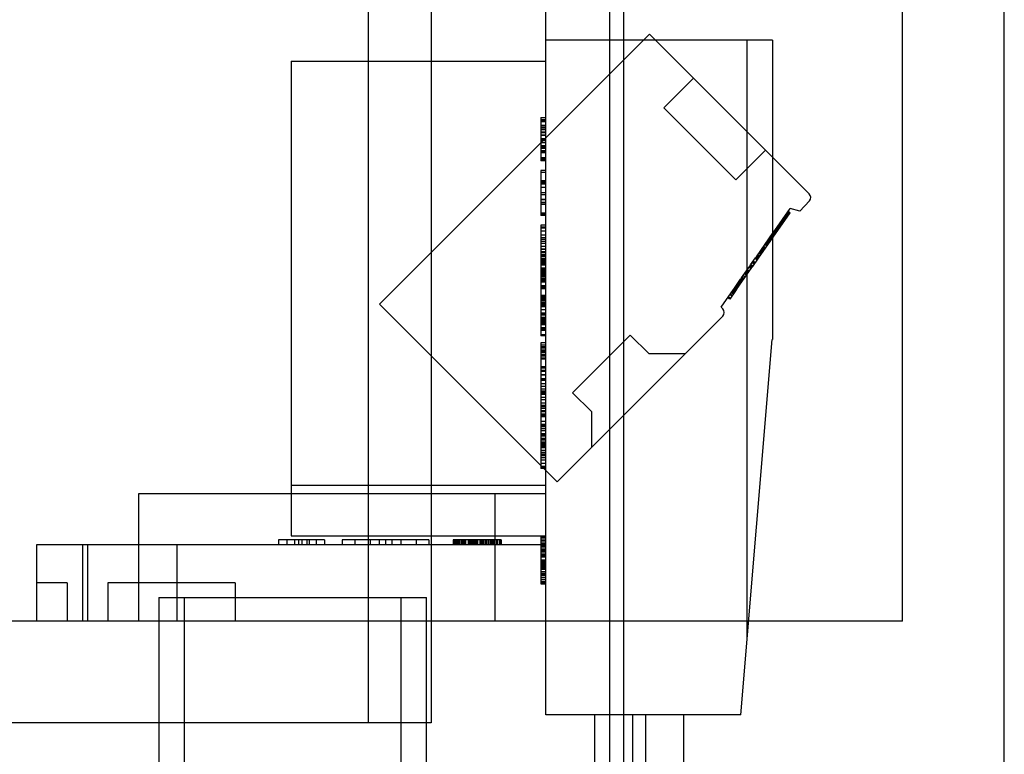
# Model space of a CAD drawing. Header units: millimetres. Extents: x 61 to 294, y 40 to 451.
# Tile 4 of 6: x 248 to 286, y 206 to 235. Entities that reach past the tile are written whole.
import ezdxf

# ---------------------------------------------------------------- set-up
doc = ezdxf.new("R2010")
doc.units = ezdxf.units.MM
doc.header["$LTSCALE"] = 31.926874
doc.layers.get('0').update_dxf_attribs({"linetype": 'CONTINUOUS'})

msp = doc.modelspace()

# ---------------------------------------------------------------- linework, layer by layer
at = {"color": 7, "linetype": 'Continuous'}
for p, q in [((270.952, 415.746), (270.952, 156.496)), ((268.452, 207.621), (268.452, 272.063)), ((271.493, 270.294), (271.493, 155.144)), ((286.452, 46.531), (286.452, 268.561)), ((282.452, 211.296), (282.452, 258.196)), ((261.473, 253.174), (261.473, 207.296)), ((263.952, 253.174), (263.952, 207.296)), ((272.519, 234.363), (261.912, 223.756)), ((278.79, 228.091), (272.519, 234.363)), ((277.356, 234.121), (268.452, 234.121)), ((276.357, 210.625), (276.357, 234.121)), ((277.356, 234.121), (277.356, 222.359)), ((258.452, 233.296), (268.452, 233.296)), ((258.452, 233.296), (258.452, 214.646)), ((274.247, 232.635), (273.08, 231.468)), ((275.908, 228.64), (273.08, 231.468)), ((268.252, 231.084), (268.252, 229.387)), ((268.252, 231.083), (268.452, 231.083)), ((268.252, 231.006), (268.452, 231.006)), ((268.252, 230.987), (268.452, 230.987)), ((268.252, 230.982), (268.452, 230.982)), ((268.252, 230.932), (268.452, 230.932)), ((268.252, 230.785), (268.452, 230.785)), ((268.252, 230.776), (268.452, 230.776)), ((268.452, 230.687), (268.252, 230.687)), ((268.252, 230.637), (268.452, 230.637)), ((268.452, 230.601), (268.252, 230.601)), ((268.252, 230.521), (268.452, 230.521)), ((268.252, 230.515), (268.452, 230.515)), ((268.452, 230.505), (268.252, 230.505)), ((268.252, 230.501), (268.452, 230.501)), ((268.252, 230.41), (268.452, 230.41)), ((268.452, 230.384), (268.252, 230.384)), ((268.252, 230.262), (268.452, 230.262)), ((268.252, 230.215), (268.452, 230.215)), ((268.252, 230.177), (268.452, 230.177)), ((268.252, 230.106), (268.452, 230.106)), ((268.452, 229.972), (268.252, 229.972)), ((268.452, 229.954), (268.252, 229.954)), ((268.252, 229.931), (268.452, 229.931)), ((268.452, 229.866), (268.252, 229.866)), ((268.252, 229.792), (268.452, 229.792)), ((268.252, 229.761), (268.452, 229.761)), ((268.452, 229.759), (268.252, 229.759)), ((268.252, 229.711), (268.452, 229.711)), ((277.075, 229.806), (275.908, 228.64)), ((268.452, 229.505), (268.252, 229.505)), ((268.252, 229.478), (268.452, 229.478)), ((268.452, 229.409), (268.252, 229.409)), ((268.452, 229.387), (268.252, 229.387)), ((268.452, 228.998), (268.252, 228.998)), ((268.252, 228.998), (268.252, 227.236)), ((268.252, 228.933), (268.452, 228.933)), ((268.452, 228.931), (268.252, 228.931)), ((268.452, 228.6), (268.252, 228.6)), ((268.252, 228.574), (268.452, 228.574)), ((268.452, 228.535), (268.252, 228.535)), ((268.452, 228.506), (268.252, 228.506)), ((268.452, 228.463), (268.252, 228.463)), ((268.252, 228.348), (268.452, 228.348)), ((268.252, 228.135), (268.452, 228.135)), ((268.252, 228.067), (268.452, 228.067)), ((268.252, 227.87), (268.452, 227.87)), ((268.452, 227.863), (268.252, 227.863)), ((268.252, 227.759), (268.452, 227.759)), ((278.796, 227.815), (278.419, 227.402)), ((268.452, 227.73), (268.252, 227.73)), ((268.452, 227.661), (268.252, 227.661)), ((277.44, 226.649), (278.039, 227.504)), ((278.014, 227.294), (277.932, 227.351)), ((278.016, 227.297), (277.934, 227.355)), ((278.026, 227.311), (277.944, 227.369)), ((278.043, 227.336), (277.961, 227.393)), ((278.419, 227.402), (278.039, 227.504)), ((268.452, 227.328), (268.252, 227.328)), ((268.252, 227.303), (268.452, 227.303)), ((268.452, 227.236), (268.252, 227.236)), ((276.799, 225.559), (278.043, 227.336)), ((277.744, 226.908), (277.662, 226.966)), ((277.747, 226.913), (277.665, 226.97)), ((277.748, 226.915), (277.667, 226.973)), ((277.751, 226.919), (277.669, 226.976)), ((277.767, 226.941), (277.685, 226.999)), ((277.768, 226.943), (277.686, 227.001)), ((277.774, 226.951), (277.692, 227.009)), ((277.698, 227.017), (277.78, 226.96)), ((277.784, 226.966), (277.702, 227.023)), ((277.79, 226.975), (277.708, 227.032)), ((277.798, 226.986), (277.716, 227.043)), ((277.807, 226.999), (277.725, 227.056)), ((277.809, 227.001), (277.727, 227.059)), ((277.83, 227.031), (277.748, 227.089)), ((277.832, 227.034), (277.75, 227.092)), ((277.838, 227.043), (277.756, 227.101)), ((277.84, 227.046), (277.758, 227.103)), ((277.868, 227.086), (277.786, 227.143)), ((277.872, 227.092), (277.791, 227.15)), ((277.889, 227.115), (277.807, 227.173)), ((277.89, 227.117), (277.808, 227.174)), ((277.895, 227.124), (277.813, 227.181)), ((277.901, 227.134), (277.82, 227.191)), ((277.905, 227.138), (277.823, 227.196)), ((277.913, 227.15), (277.831, 227.208)), ((277.915, 227.153), (277.833, 227.21)), ((277.838, 227.218), (277.92, 227.16)), ((277.934, 227.18), (277.852, 227.237)), ((277.853, 227.239), (277.935, 227.181)), ((277.954, 227.209), (277.872, 227.266)), ((277.965, 227.224), (277.883, 227.282)), ((277.966, 227.226), (277.884, 227.283)), ((277.967, 227.227), (277.885, 227.284)), ((277.99, 227.26), (277.908, 227.318)), ((277.993, 227.264), (277.911, 227.321)), ((277.912, 227.323), (277.994, 227.266)), ((278, 227.274), (277.918, 227.331)), ((278.01, 227.288), (277.928, 227.346)), ((268.452, 226.854), (268.252, 226.854)), ((268.252, 226.854), (268.252, 222.501)), ((268.252, 226.796), (268.452, 226.796)), ((268.252, 226.751), (268.452, 226.751)), ((268.252, 226.632), (268.452, 226.632)), ((277.38, 226.563), (277.44, 226.649)), ((277.39, 226.577), (277.472, 226.52)), ((277.391, 226.579), (277.473, 226.522)), ((277.404, 226.597), (277.486, 226.54)), ((277.491, 226.548), (277.409, 226.605)), ((277.492, 226.549), (277.41, 226.606)), ((277.494, 226.552), (277.412, 226.609)), ((277.497, 226.556), (277.415, 226.613)), ((277.416, 226.615), (277.498, 226.557)), ((277.418, 226.618), (277.5, 226.56)), ((277.501, 226.562), (277.419, 226.619)), ((277.509, 226.574), (277.427, 226.631)), ((277.429, 226.633), (277.51, 226.575)), ((277.433, 226.639), (277.515, 226.582)), ((277.517, 226.584), (277.435, 226.641)), ((277.436, 226.643), (277.518, 226.585)), ((277.519, 226.587), (277.437, 226.644)), ((277.52, 226.59), (277.439, 226.647)), ((277.44, 226.649), (277.522, 226.592)), ((277.443, 226.653), (277.524, 226.595)), ((277.547, 226.627), (277.465, 226.684)), ((277.469, 226.69), (277.551, 226.633)), ((277.473, 226.696), (277.555, 226.639)), ((277.563, 226.65), (277.481, 226.707)), ((277.57, 226.66), (277.488, 226.717)), ((277.571, 226.662), (277.489, 226.719)), ((277.574, 226.665), (277.492, 226.723)), ((277.493, 226.725), (277.575, 226.668)), ((277.576, 226.669), (277.494, 226.727)), ((277.577, 226.671), (277.496, 226.728)), ((277.581, 226.676), (277.499, 226.733)), ((277.5, 226.735), (277.582, 226.678)), ((277.501, 226.736), (277.583, 226.679)), ((277.593, 226.694), (277.511, 226.751)), ((277.596, 226.697), (277.514, 226.754)), ((277.605, 226.711), (277.524, 226.768)), ((277.526, 226.772), (277.608, 226.714)), ((277.611, 226.719), (277.529, 226.776)), ((277.614, 226.723), (277.532, 226.781)), ((277.615, 226.724), (277.533, 226.782)), ((277.616, 226.727), (277.534, 226.784)), ((277.617, 226.728), (277.535, 226.785)), ((277.62, 226.732), (277.538, 226.79)), ((277.539, 226.791), (277.621, 226.733)), ((277.623, 226.736), (277.541, 226.793)), ((277.544, 226.797), (277.626, 226.74)), ((277.629, 226.744), (277.547, 226.801)), ((277.633, 226.75), (277.551, 226.807)), ((277.634, 226.752), (277.552, 226.81)), ((277.635, 226.753), (277.553, 226.811)), ((277.642, 226.763), (277.56, 226.821)), ((277.563, 226.824), (277.644, 226.767)), ((277.647, 226.77), (277.565, 226.827)), ((277.653, 226.779), (277.571, 226.836)), ((277.573, 226.839), (277.655, 226.782)), ((277.657, 226.784), (277.575, 226.841)), ((277.669, 226.802), (277.587, 226.86)), ((277.587, 226.858), (277.669, 226.801)), ((277.676, 226.811), (277.594, 226.868)), ((277.687, 226.828), (277.605, 226.885)), ((277.613, 226.895), (277.694, 226.838)), ((277.697, 226.842), (277.615, 226.899)), ((277.703, 226.85), (277.621, 226.907)), ((277.714, 226.866), (277.632, 226.923)), ((277.634, 226.926), (277.716, 226.869)), ((277.72, 226.875), (277.638, 226.932)), ((277.724, 226.88), (277.642, 226.937)), ((277.728, 226.885), (277.646, 226.943)), ((277.73, 226.889), (277.648, 226.946)), ((277.652, 226.952), (277.734, 226.895)), ((277.654, 226.954), (277.736, 226.897)), ((277.738, 226.901), (277.656, 226.958)), ((277.74, 226.903), (277.658, 226.96)), ((277.741, 226.905), (277.659, 226.962)), ((268.452, 226.463), (268.252, 226.463)), ((268.452, 226.358), (268.252, 226.358)), ((268.252, 226.301), (268.452, 226.301)), ((268.252, 226.222), (268.452, 226.222)), ((276.717, 225.616), (277.38, 226.563)), ((277.22, 226.16), (277.138, 226.217)), ((277.222, 226.163), (277.14, 226.22)), ((277.227, 226.17), (277.145, 226.228)), ((277.232, 226.178), (277.151, 226.236)), ((277.236, 226.183), (277.154, 226.24)), ((277.157, 226.245), (277.239, 226.187)), ((277.246, 226.197), (277.164, 226.255)), ((277.247, 226.199), (277.165, 226.257)), ((277.246, 226.198), (277.165, 226.256)), ((277.254, 226.209), (277.172, 226.266)), ((277.18, 226.278), (277.262, 226.22)), ((277.268, 226.229), (277.186, 226.287)), ((277.271, 226.233), (277.189, 226.29)), ((277.285, 226.253), (277.203, 226.31)), ((277.207, 226.316), (277.289, 226.258)), ((277.292, 226.264), (277.21, 226.321)), ((277.31, 226.288), (277.228, 226.346)), ((277.319, 226.303), (277.238, 226.36)), ((277.32, 226.304), (277.239, 226.361)), ((277.343, 226.336), (277.261, 226.394)), ((277.347, 226.342), (277.265, 226.399)), ((277.35, 226.346), (277.268, 226.404)), ((277.352, 226.35), (277.27, 226.407)), ((277.27, 226.406), (277.352, 226.349)), ((277.355, 226.354), (277.274, 226.411)), ((277.357, 226.356), (277.275, 226.413)), ((277.277, 226.417), (277.359, 226.359)), ((277.363, 226.364), (277.281, 226.421)), ((277.282, 226.424), (277.364, 226.367)), ((277.381, 226.39), (277.299, 226.447)), ((277.397, 226.413), (277.315, 226.47)), ((277.316, 226.472), (277.398, 226.415)), ((277.401, 226.42), (277.32, 226.477)), ((277.408, 226.429), (277.326, 226.486)), ((277.423, 226.451), (277.341, 226.508)), ((277.356, 226.529), (277.438, 226.472)), ((277.443, 226.478), (277.361, 226.536)), ((277.451, 226.491), (277.369, 226.548)), ((277.455, 226.497), (277.373, 226.554)), ((277.455, 226.496), (277.373, 226.553)), ((277.374, 226.555), (277.456, 226.498)), ((277.458, 226.501), (277.376, 226.558)), ((277.459, 226.502), (277.377, 226.559)), ((277.461, 226.505), (277.38, 226.563)), ((277.465, 226.51), (277.383, 226.567)), ((277.384, 226.569), (277.466, 226.512)), ((277.388, 226.575), (277.47, 226.518)), ((268.252, 226.142), (268.452, 226.142)), ((268.252, 226.032), (268.452, 226.032)), ((268.452, 225.911), (268.252, 225.911)), ((268.452, 225.902), (268.252, 225.902)), ((268.252, 225.825), (268.452, 225.825)), ((268.252, 225.811), (268.452, 225.811)), ((276.859, 225.82), (276.941, 225.762)), ((276.943, 225.765), (276.861, 225.823)), ((276.861, 225.822), (276.943, 225.764)), ((276.949, 225.773), (276.867, 225.831)), ((276.897, 225.873), (276.979, 225.816)), ((276.984, 225.823), (276.902, 225.881)), ((276.989, 225.83), (276.907, 225.887)), ((276.99, 225.832), (276.908, 225.889)), ((276.991, 225.833), (276.909, 225.891)), ((277, 225.847), (276.918, 225.904)), ((277.023, 225.879), (276.941, 225.937)), ((277.044, 225.909), (276.962, 225.966)), ((277.056, 225.926), (276.974, 225.983)), ((277.057, 225.928), (276.975, 225.985)), ((277.059, 225.931), (276.977, 225.988)), ((276.985, 225.999), (277.067, 225.941)), ((277.079, 225.959), (276.997, 226.016)), ((277.13, 226.032), (277.048, 226.09)), ((277.136, 226.04), (277.054, 226.097)), ((277.151, 226.061), (277.069, 226.119)), ((277.071, 226.123), (277.153, 226.065)), ((277.158, 226.072), (277.076, 226.13)), ((277.16, 226.075), (277.078, 226.133)), ((277.161, 226.076), (277.079, 226.134)), ((277.167, 226.085), (277.085, 226.143)), ((277.087, 226.146), (277.169, 226.088)), ((277.089, 226.148), (277.171, 226.091)), ((277.18, 226.103), (277.098, 226.161)), ((277.116, 226.187), (277.198, 226.129)), ((268.252, 225.784), (268.452, 225.784)), ((268.252, 225.709), (268.452, 225.709)), ((268.452, 225.673), (268.252, 225.673)), ((268.252, 225.657), (268.452, 225.657)), ((268.452, 225.65), (268.252, 225.65)), ((268.252, 225.641), (268.452, 225.641)), ((268.452, 225.55), (268.252, 225.55)), ((268.252, 225.547), (268.452, 225.547)), ((268.252, 225.545), (268.452, 225.545)), ((268.252, 225.519), (268.452, 225.519)), ((268.452, 225.518), (268.252, 225.518)), ((268.252, 225.48), (268.452, 225.48)), ((268.252, 225.475), (268.452, 225.475)), ((268.252, 225.469), (268.452, 225.469)), ((268.252, 225.457), (268.452, 225.457)), ((268.252, 225.437), (268.452, 225.437)), ((276.489, 225.291), (276.686, 225.573)), ((276.571, 225.234), (276.768, 225.515)), ((276.583, 225.424), (276.664, 225.367)), ((276.666, 225.369), (276.584, 225.426)), ((276.586, 225.429), (276.668, 225.372)), ((276.671, 225.376), (276.589, 225.434)), ((276.673, 225.379), (276.591, 225.436)), ((276.746, 225.483), (276.664, 225.541)), ((276.764, 225.509), (276.682, 225.567)), ((276.717, 225.616), (276.686, 225.573)), ((276.686, 225.573), (276.768, 225.515)), ((276.688, 225.576), (276.77, 225.518)), ((276.78, 225.532), (276.698, 225.589)), ((276.789, 225.544), (276.707, 225.602)), ((276.793, 225.551), (276.711, 225.608)), ((276.794, 225.553), (276.712, 225.61)), ((276.716, 225.615), (276.798, 225.557)), ((276.799, 225.559), (276.717, 225.616)), ((276.72, 225.62), (276.802, 225.563)), ((276.816, 225.583), (276.734, 225.641)), ((276.824, 225.594), (276.742, 225.652)), ((276.768, 225.515), (276.799, 225.559)), ((276.853, 225.636), (276.771, 225.694)), ((276.891, 225.691), (276.81, 225.749)), ((276.899, 225.702), (276.817, 225.759)), ((276.907, 225.713), (276.825, 225.77)), ((268.252, 225.413), (268.452, 225.413)), ((268.252, 225.406), (268.452, 225.406)), ((268.452, 225.389), (268.252, 225.389)), ((268.452, 225.339), (268.252, 225.339)), ((268.452, 225.327), (268.252, 225.327)), ((268.252, 225.321), (268.452, 225.321)), ((268.252, 225.303), (268.452, 225.303)), ((268.252, 225.18), (268.452, 225.18)), ((268.252, 225.13), (268.452, 225.13)), ((268.452, 225.119), (268.252, 225.119)), ((268.252, 225.098), (268.452, 225.098)), ((268.252, 225.051), (268.452, 225.051)), ((276.132, 224.781), (276.456, 225.244)), ((276.214, 224.723), (276.538, 225.187)), ((276.398, 224.987), (276.316, 225.044)), ((276.409, 225.002), (276.327, 225.06)), ((276.41, 225.003), (276.328, 225.061)), ((276.426, 225.026), (276.344, 225.084)), ((276.432, 225.035), (276.35, 225.092)), ((276.434, 225.039), (276.353, 225.096)), ((276.436, 225.04), (276.354, 225.098)), ((276.437, 225.042), (276.355, 225.1)), ((276.44, 225.046), (276.358, 225.103)), ((276.506, 225.14), (276.424, 225.198)), ((276.525, 225.169), (276.444, 225.226)), ((276.527, 225.17), (276.445, 225.228)), ((276.456, 225.244), (276.489, 225.291)), ((276.538, 225.187), (276.456, 225.244)), ((276.461, 225.25), (276.543, 225.193)), ((276.556, 225.212), (276.474, 225.269)), ((276.565, 225.225), (276.483, 225.283)), ((276.566, 225.226), (276.484, 225.284)), ((276.486, 225.287), (276.568, 225.229)), ((276.489, 225.291), (276.571, 225.234)), ((276.5, 225.306), (276.582, 225.249)), ((276.584, 225.252), (276.502, 225.309)), ((276.584, 225.253), (276.503, 225.31)), ((276.571, 225.234), (276.538, 225.187)), ((276.632, 225.321), (276.55, 225.378)), ((276.558, 225.389), (276.64, 225.332)), ((276.559, 225.391), (276.641, 225.334)), ((276.561, 225.394), (276.643, 225.337)), ((276.65, 225.347), (276.568, 225.404)), ((268.252, 224.989), (268.452, 224.989)), ((268.452, 224.984), (268.252, 224.984)), ((268.252, 224.982), (268.452, 224.982)), ((268.452, 224.922), (268.252, 224.922)), ((268.252, 224.911), (268.452, 224.911)), ((268.252, 224.875), (268.452, 224.875)), ((268.252, 224.848), (268.452, 224.848)), ((268.252, 224.788), (268.452, 224.788)), ((268.252, 224.786), (268.452, 224.786)), ((268.452, 224.754), (268.252, 224.754)), ((268.252, 224.73), (268.452, 224.73)), ((268.252, 224.707), (268.452, 224.707)), ((268.252, 224.695), (268.452, 224.695)), ((268.252, 224.65), (268.452, 224.65)), ((275.854, 224.385), (276.095, 224.728)), ((275.936, 224.327), (276.177, 224.671)), ((276.127, 224.599), (276.045, 224.656)), ((276.067, 224.689), (276.149, 224.631)), ((276.15, 224.633), (276.068, 224.69)), ((276.175, 224.668), (276.093, 224.726)), ((276.132, 224.781), (276.095, 224.728)), ((276.095, 224.728), (276.177, 224.671)), ((276.097, 224.731), (276.179, 224.674)), ((276.103, 224.739), (276.185, 224.682)), ((276.186, 224.684), (276.104, 224.741)), ((276.104, 224.74), (276.185, 224.683)), ((276.201, 224.705), (276.119, 224.763)), ((276.214, 224.723), (276.132, 224.781)), ((276.226, 224.741), (276.144, 224.798)), ((276.235, 224.753), (276.153, 224.81)), ((276.157, 224.816), (276.239, 224.759)), ((276.177, 224.671), (276.214, 224.723)), ((276.274, 224.809), (276.192, 224.866)), ((276.279, 224.816), (276.197, 224.873)), ((276.284, 224.823), (276.202, 224.881)), ((276.203, 224.883), (276.285, 224.825)), ((276.329, 224.888), (276.247, 224.945)), ((276.336, 224.898), (276.254, 224.955)), ((276.338, 224.901), (276.256, 224.958)), ((276.343, 224.907), (276.261, 224.965)), ((276.344, 224.909), (276.262, 224.967)), ((276.265, 224.971), (276.347, 224.913)), ((276.353, 224.922), (276.271, 224.979)), ((276.285, 224.999), (276.366, 224.941)), ((268.252, 224.632), (268.452, 224.632)), ((268.452, 224.469), (268.252, 224.469)), ((268.452, 224.437), (268.252, 224.437)), ((268.252, 224.431), (268.452, 224.431)), ((268.452, 224.386), (268.252, 224.386)), ((268.452, 224.375), (268.252, 224.375)), ((268.252, 224.371), (268.452, 224.371)), ((268.452, 224.348), (268.252, 224.348)), ((275.328, 223.633), (275.814, 224.327)), ((275.896, 224.27), (275.67, 223.947)), ((275.781, 224.28), (275.863, 224.223)), ((275.876, 224.241), (275.794, 224.298)), ((275.797, 224.303), (275.879, 224.245)), ((275.881, 224.248), (275.799, 224.305)), ((275.811, 224.323), (275.893, 224.265)), ((275.814, 224.327), (275.854, 224.385)), ((275.896, 224.27), (275.814, 224.327)), ((275.815, 224.329), (275.897, 224.271)), ((275.904, 224.281), (275.822, 224.338)), ((275.839, 224.362), (275.921, 224.305)), ((275.851, 224.379), (275.933, 224.322)), ((275.854, 224.385), (275.936, 224.327)), ((275.945, 224.339), (275.863, 224.397)), ((275.965, 224.368), (275.883, 224.425)), ((275.936, 224.327), (275.896, 224.27)), ((275.98, 224.39), (275.898, 224.448)), ((275.994, 224.41), (275.912, 224.467)), ((276.017, 224.442), (275.935, 224.499)), ((275.937, 224.502), (276.019, 224.445)), ((276.021, 224.448), (275.939, 224.505)), ((276.024, 224.452), (275.942, 224.51)), ((275.943, 224.511), (276.025, 224.454)), ((276.036, 224.47), (275.954, 224.527)), ((276.052, 224.492), (275.97, 224.55)), ((275.972, 224.553), (276.054, 224.495)), ((276.058, 224.501), (275.976, 224.558)), ((276.06, 224.504), (275.978, 224.562)), ((276.062, 224.506), (275.98, 224.564)), ((276.07, 224.518), (275.988, 224.576)), ((276.072, 224.521), (275.99, 224.579)), ((276.084, 224.538), (276.002, 224.596)), ((276.005, 224.6), (276.087, 224.542)), ((276.011, 224.608), (276.093, 224.551)), ((276.102, 224.564), (276.02, 224.621)), ((276.026, 224.629), (276.107, 224.572)), ((276.034, 224.641), (276.116, 224.584)), ((268.452, 224.097), (268.252, 224.097)), ((268.452, 224.064), (268.252, 224.064)), ((268.452, 224.053), (268.252, 224.053)), ((268.252, 224.042), (268.452, 224.042)), ((268.452, 224.035), (268.252, 224.035)), ((268.252, 224.03), (268.452, 224.03)), ((268.252, 223.981), (268.452, 223.981)), ((268.452, 223.969), (268.252, 223.969)), ((268.452, 223.942), (268.252, 223.942)), ((268.252, 223.921), (268.452, 223.921)), ((268.452, 223.883), (268.252, 223.883)), ((268.252, 223.877), (268.452, 223.877)), ((275.67, 223.947), (275.588, 224.005)), ((275.679, 223.96), (275.597, 224.017)), ((275.68, 223.961), (275.598, 224.018)), ((275.697, 223.985), (275.615, 224.042)), ((275.758, 224.072), (275.676, 224.129)), ((275.764, 224.082), (275.682, 224.139)), ((275.765, 224.083), (275.683, 224.14)), ((275.77, 224.089), (275.688, 224.147)), ((275.689, 224.148), (275.771, 224.091)), ((275.81, 224.147), (275.728, 224.204)), ((275.828, 224.173), (275.746, 224.23)), ((268.894, 216.774), (261.912, 223.756)), ((268.252, 223.813), (268.452, 223.813)), ((268.252, 223.772), (268.452, 223.772)), ((268.252, 223.748), (268.452, 223.748)), ((268.452, 223.705), (268.252, 223.705)), ((268.252, 223.703), (268.452, 223.703)), ((268.452, 223.696), (268.252, 223.696)), ((268.252, 223.683), (268.452, 223.683)), ((268.252, 223.657), (268.452, 223.657)), ((268.252, 223.546), (268.452, 223.546)), ((268.452, 223.524), (268.252, 223.524)), ((275.399, 223.563), (275.328, 223.633)), ((268.452, 223.398), (268.252, 223.398)), ((268.452, 223.39), (268.252, 223.39)), ((268.252, 223.363), (268.452, 223.363)), ((268.452, 223.323), (268.252, 223.323)), ((268.252, 223.247), (268.452, 223.247)), ((268.252, 223.231), (268.452, 223.231)), ((268.452, 223.221), (268.252, 223.221)), ((268.252, 223.182), (268.452, 223.182)), ((268.252, 223.158), (268.452, 223.158)), ((268.252, 223.114), (268.452, 223.114)), ((268.252, 223.101), (268.452, 223.101)), ((275.399, 223.28), (268.894, 216.774)), ((268.252, 223.069), (268.452, 223.069)), ((268.252, 223.059), (268.452, 223.059)), ((268.252, 223.055), (268.452, 223.055)), ((268.452, 222.997), (268.252, 222.997)), ((268.252, 222.987), (268.452, 222.987)), ((268.452, 222.934), (268.252, 222.934)), ((268.252, 222.836), (268.452, 222.836)), ((268.252, 222.777), (268.452, 222.777)), ((268.252, 222.757), (268.452, 222.757)), ((268.452, 222.726), (268.252, 222.726)), ((268.252, 222.724), (268.452, 222.724)), ((268.452, 222.721), (268.252, 222.721)), ((268.252, 222.557), (268.452, 222.557)), ((268.452, 222.501), (268.252, 222.501)), ((271.765, 222.53), (269.502, 220.268)), ((272.5, 221.795), (271.765, 222.53)), ((276.106, 207.621), (277.335, 222.359)), ((268.452, 222.226), (268.252, 222.226)), ((268.252, 222.226), (268.252, 217.296)), ((268.252, 222.156), (268.452, 222.156)), ((268.452, 222.077), (268.252, 222.077)), ((268.252, 222.033), (268.452, 222.033)), ((268.252, 221.958), (268.452, 221.958)), ((268.252, 221.92), (268.452, 221.92)), ((268.252, 221.893), (268.452, 221.893)), ((268.452, 221.834), (268.252, 221.834)), ((268.452, 221.761), (268.252, 221.761)), ((268.252, 221.736), (268.452, 221.736)), ((268.452, 221.729), (268.252, 221.729)), ((268.452, 221.712), (268.252, 221.712)), ((268.252, 221.646), (268.452, 221.646)), ((268.452, 221.595), (268.252, 221.595)), ((273.914, 221.795), (272.5, 221.795)), ((268.252, 221.305), (268.452, 221.305)), ((268.252, 221.253), (268.452, 221.253)), ((268.252, 221.153), (268.452, 221.153)), ((268.452, 221.11), (268.252, 221.11)), ((268.252, 220.983), (268.452, 220.983)), ((268.252, 220.98), (268.452, 220.98)), ((268.252, 220.835), (268.452, 220.835)), ((268.452, 220.819), (268.252, 220.819)), ((268.252, 220.813), (268.452, 220.813)), ((268.452, 220.811), (268.252, 220.811)), ((268.252, 220.773), (268.452, 220.773)), ((268.452, 220.753), (268.252, 220.753)), ((268.252, 220.634), (268.452, 220.634)), ((268.252, 220.523), (268.452, 220.523)), ((268.252, 220.431), (268.452, 220.431)), ((268.452, 220.415), (268.252, 220.415)), ((268.452, 220.338), (268.252, 220.338)), ((268.252, 220.325), (268.452, 220.325)), ((268.252, 220.324), (268.452, 220.324)), ((268.452, 220.257), (268.252, 220.257)), ((268.252, 220.221), (268.452, 220.221)), ((268.452, 220.082), (268.252, 220.082)), ((270.237, 219.532), (269.502, 220.268)), ((268.452, 219.986), (268.252, 219.986)), ((268.452, 219.857), (268.252, 219.857)), ((268.252, 219.788), (268.452, 219.788)), ((268.252, 219.766), (268.452, 219.766)), ((268.452, 219.718), (268.252, 219.718)), ((268.252, 219.661), (268.452, 219.661)), ((268.252, 219.571), (268.452, 219.571)), ((268.452, 219.522), (268.252, 219.522)), ((268.452, 219.431), (268.252, 219.431)), ((268.252, 219.38), (268.452, 219.38)), ((268.452, 219.374), (268.252, 219.374)), ((268.252, 219.363), (268.452, 219.363)), ((268.252, 219.355), (268.452, 219.355)), ((268.452, 219.319), (268.252, 219.319)), ((270.237, 219.532), (270.237, 218.118)), ((268.452, 219.136), (268.252, 219.136)), ((268.252, 219.037), (268.452, 219.037)), ((268.252, 219.02), (268.452, 219.02)), ((268.252, 219.012), (268.452, 219.012)), ((268.252, 218.992), (268.452, 218.992)), ((268.252, 218.968), (268.452, 218.968)), ((268.452, 218.962), (268.252, 218.962)), ((268.452, 218.937), (268.252, 218.937)), ((268.252, 218.868), (268.452, 218.868)), ((268.452, 218.772), (268.252, 218.772)), ((268.252, 218.664), (268.452, 218.664)), ((268.452, 218.612), (268.252, 218.612)), ((268.252, 218.577), (268.452, 218.577)), ((268.252, 218.492), (268.452, 218.492)), ((268.452, 218.44), (268.252, 218.44)), ((268.252, 218.381), (268.452, 218.381)), ((268.252, 218.315), (268.452, 218.315)), ((268.252, 218.258), (268.452, 218.258)), ((268.252, 218.216), (268.452, 218.216)), ((268.252, 218.191), (268.452, 218.191)), ((268.252, 218.166), (268.452, 218.166)), ((268.252, 218.117), (268.452, 218.117)), ((268.252, 218.015), (268.452, 218.015)), ((268.252, 217.93), (268.452, 217.93)), ((268.252, 217.87), (268.452, 217.87)), ((268.252, 217.82), (268.452, 217.82)), ((268.452, 217.798), (268.252, 217.798)), ((268.452, 217.791), (268.252, 217.791)), ((268.252, 217.722), (268.452, 217.722)), ((268.252, 217.72), (268.452, 217.72)), ((268.252, 217.633), (268.452, 217.633)), ((268.252, 217.631), (268.452, 217.631)), ((268.452, 217.49), (268.252, 217.49)), ((268.252, 217.387), (268.452, 217.387)), ((268.452, 217.365), (268.252, 217.365)), ((268.252, 217.351), (268.452, 217.351)), ((268.452, 217.326), (268.252, 217.326)), ((268.252, 217.304), (268.452, 217.304)), ((268.452, 217.296), (268.252, 217.296)), ((258.452, 216.637), (268.452, 216.637)), ((268.452, 216.296), (252.452, 216.296)), ((252.452, 216.296), (252.452, 211.296)), ((266.452, 216.296), (266.452, 211.296)), ((258.452, 214.646), (268.452, 214.646)), ((268.452, 214.636), (268.252, 214.636)), ((268.252, 214.636), (268.252, 212.759)), ((268.452, 214.596), (268.252, 214.596)), ((268.452, 214.296), (248.452, 214.296)), ((248.452, 214.296), (248.452, 211.296)), ((250.252, 214.296), (250.252, 211.296)), ((250.452, 214.296), (250.452, 211.296)), ((253.952, 214.296), (253.952, 211.296)), ((259.752, 214.496), (257.952, 214.496)), ((257.952, 214.496), (257.952, 214.296)), ((258.275, 214.496), (258.275, 214.296)), ((258.581, 214.496), (258.581, 214.296)), ((258.737, 214.496), (258.737, 214.296)), ((258.87, 214.496), (258.87, 214.296)), ((259.06, 214.496), (259.06, 214.296)), ((259.154, 214.496), (259.154, 214.296)), ((259.43, 214.496), (259.43, 214.296)), ((259.752, 214.496), (259.752, 214.296)), ((263.852, 214.496), (260.452, 214.496)), ((260.452, 214.496), (260.452, 214.296)), ((260.952, 214.496), (260.952, 214.296)), ((261.552, 214.496), (261.552, 214.296)), ((261.902, 214.496), (261.902, 214.296)), ((262.152, 214.496), (262.152, 214.296)), ((262.402, 214.496), (262.402, 214.296)), ((262.752, 214.496), (262.752, 214.296)), ((263.352, 214.496), (263.352, 214.296)), ((263.852, 214.496), (263.852, 214.296)), ((266.692, 214.496), (264.815, 214.496)), ((264.815, 214.496), (264.815, 214.296)), ((264.852, 214.496), (264.852, 214.296)), ((264.877, 214.496), (264.877, 214.296)), ((264.912, 214.496), (264.912, 214.296)), ((264.975, 214.296), (264.975, 214.496)), ((264.994, 214.496), (264.994, 214.296)), ((265.057, 214.296), (265.057, 214.496)), ((265.064, 214.496), (265.064, 214.296)), ((265.137, 214.296), (265.137, 214.496)), ((265.14, 214.496), (265.14, 214.296)), ((265.195, 214.496), (265.195, 214.296)), ((265.197, 214.496), (265.197, 214.296)), ((265.21, 214.296), (265.21, 214.496)), ((265.231, 214.496), (265.231, 214.296)), ((265.291, 214.296), (265.291, 214.496)), ((265.293, 214.496), (265.293, 214.296)), ((265.393, 214.496), (265.393, 214.296)), ((265.415, 214.496), (265.415, 214.296)), ((265.457, 214.496), (265.457, 214.296)), ((265.478, 214.496), (265.478, 214.296)), ((265.484, 214.496), (265.484, 214.296)), ((265.521, 214.496), (265.521, 214.296)), ((265.535, 214.496), (265.535, 214.296)), ((265.539, 214.496), (265.539, 214.296)), ((265.549, 214.296), (265.549, 214.496)), ((265.589, 214.296), (265.589, 214.496)), ((265.636, 214.496), (265.636, 214.296)), ((265.649, 214.496), (265.649, 214.296)), ((265.669, 214.296), (265.669, 214.496)), ((265.7, 214.496), (265.7, 214.296)), ((265.716, 214.496), (265.716, 214.296)), ((265.74, 214.496), (265.74, 214.296)), ((265.741, 214.496), (265.741, 214.296)), ((265.76, 214.496), (265.76, 214.296)), ((265.862, 214.496), (265.862, 214.296)), ((265.878, 214.296), (265.878, 214.496)), ((265.88, 214.496), (265.88, 214.296)), ((265.909, 214.496), (265.909, 214.296)), ((265.932, 214.296), (265.932, 214.496)), ((265.966, 214.496), (265.966, 214.296)), ((265.994, 214.496), (265.994, 214.296)), ((266.057, 214.496), (266.057, 214.296)), ((266.073, 214.496), (266.073, 214.296)), ((266.099, 214.496), (266.099, 214.296)), ((266.11, 214.496), (266.11, 214.296)), ((266.132, 214.496), (266.132, 214.296)), ((266.136, 214.296), (266.136, 214.496)), ((266.2, 214.496), (266.2, 214.296)), ((266.269, 214.496), (266.269, 214.296)), ((266.305, 214.496), (266.305, 214.296)), ((266.311, 214.496), (266.311, 214.296)), ((266.33, 214.496), (266.33, 214.296)), ((266.369, 214.496), (266.369, 214.296)), ((266.382, 214.296), (266.382, 214.496)), ((266.42, 214.296), (266.42, 214.496)), ((266.43, 214.496), (266.43, 214.296)), ((266.512, 214.496), (266.512, 214.296)), ((266.538, 214.496), (266.538, 214.296)), ((266.543, 214.496), (266.543, 214.296)), ((266.621, 214.496), (266.621, 214.296)), ((266.652, 214.496), (266.652, 214.296)), ((266.692, 214.496), (266.692, 214.296)), ((268.252, 214.565), (268.452, 214.565)), ((268.252, 214.487), (268.452, 214.487)), ((268.252, 214.482), (268.452, 214.482)), ((268.252, 214.456), (268.452, 214.456)), ((268.252, 214.374), (268.452, 214.374)), ((268.452, 214.364), (268.252, 214.364)), ((268.452, 214.326), (268.252, 214.326)), ((268.452, 214.313), (268.252, 214.313)), ((268.252, 214.274), (268.452, 214.274)), ((268.252, 214.255), (268.452, 214.255)), ((268.252, 214.249), (268.452, 214.249)), ((268.252, 214.213), (268.452, 214.213)), ((268.252, 214.144), (268.452, 214.144)), ((268.452, 214.08), (268.252, 214.08)), ((268.252, 214.076), (268.452, 214.076)), ((268.452, 214.054), (268.252, 214.054)), ((268.252, 214.043), (268.452, 214.043)), ((268.252, 214.017), (268.452, 214.017)), ((268.452, 214.001), (268.252, 214.001)), ((268.252, 213.938), (268.452, 213.938)), ((268.252, 213.91), (268.452, 213.91)), ((268.452, 213.876), (268.252, 213.876)), ((268.252, 213.853), (268.452, 213.853)), ((268.252, 213.824), (268.452, 213.824)), ((268.452, 213.822), (268.252, 213.822)), ((268.452, 213.806), (268.252, 213.806)), ((268.252, 213.704), (268.452, 213.704)), ((268.252, 213.685), (268.452, 213.685)), ((268.252, 213.684), (268.452, 213.684)), ((268.252, 213.66), (268.452, 213.66)), ((268.252, 213.644), (268.452, 213.644)), ((268.452, 213.613), (268.252, 213.613)), ((268.252, 213.593), (268.452, 213.593)), ((268.252, 213.58), (268.452, 213.58)), ((268.452, 213.533), (268.252, 213.533)), ((268.452, 213.493), (268.252, 213.493)), ((268.252, 213.483), (268.452, 213.483)), ((268.252, 213.479), (268.452, 213.479)), ((268.252, 213.465), (268.452, 213.465)), ((268.252, 213.428), (268.452, 213.428)), ((268.452, 213.422), (268.252, 213.422)), ((268.252, 213.401), (268.452, 213.401)), ((268.452, 213.359), (268.252, 213.359)), ((268.252, 213.337), (268.452, 213.337)), ((268.252, 213.237), (268.452, 213.237)), ((268.452, 213.235), (268.252, 213.235)), ((268.252, 213.175), (268.452, 213.175)), ((268.452, 213.154), (268.252, 213.154)), ((268.252, 213.141), (268.452, 213.141)), ((268.252, 213.139), (268.452, 213.139)), ((268.252, 213.084), (268.452, 213.084)), ((268.452, 213.081), (268.252, 213.081)), ((249.652, 212.796), (248.452, 212.796)), ((249.652, 212.796), (249.652, 211.296)), ((256.252, 212.796), (251.252, 212.796)), ((251.252, 212.796), (251.252, 211.296)), ((256.252, 212.796), (256.252, 211.296)), ((268.252, 213.008), (268.452, 213.008)), ((268.452, 213.001), (268.252, 213.001)), ((268.252, 212.938), (268.452, 212.938)), ((268.452, 212.919), (268.252, 212.919)), ((268.252, 212.856), (268.452, 212.856)), ((268.252, 212.821), (268.452, 212.821)), ((268.452, 212.796), (268.252, 212.796)), ((268.252, 212.759), (268.452, 212.759)), ((253.256, 212.221), (263.756, 212.221)), ((253.256, 212.221), (253.256, 200.459)), ((254.256, 200.221), (254.256, 212.221)), ((262.757, 212.221), (262.757, 200.221)), ((263.756, 200.459), (263.756, 212.221)), ((282.452, 211.296), (219.952, 211.296)), ((263.952, 207.296), (219.952, 207.296)), ((276.106, 207.621), (268.452, 207.621)), ((270.356, 207.621), (270.356, 150.621)), ((271.856, 207.621), (271.856, 150.621)), ((272.356, 207.621), (272.356, 150.621)), ((273.856, 207.621), (273.856, 150.621))]:
    msp.add_line(p, q, dxfattribs=at)
for centre, start in [((278.649, 227.95), 317.5), ((275.258, 223.421), 315)]:
    msp.add_arc(centre, 0.2, start, 45, dxfattribs=at)
for points, knots in [([(277.522, 226.592), (277.514, 226.584), (277.499, 226.569), (277.478, 226.549), (277.465, 226.536), (277.458, 226.53)], [0, 0, 0, 0, 0.377761, 0.711646, 1, 1, 1, 1]), ([(277.458, 226.53), (277.45, 226.534), (277.432, 226.54), (277.406, 226.551), (277.388, 226.559), (277.38, 226.563)], [0, 0, 0, 0, 0.326285, 0.659735, 1, 1, 1, 1])]:
    msp.add_open_spline(points, degree=3, knots=knots, dxfattribs=at)

doc.saveas('drawing.dxf')
